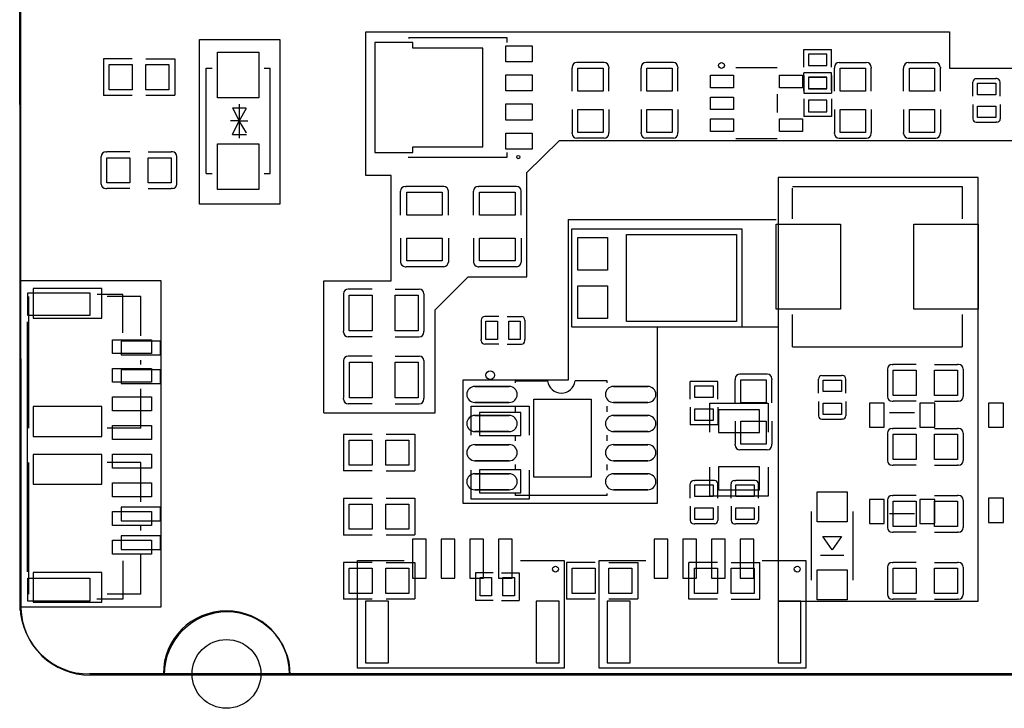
# Model space of a CAD drawing. Extents: x 601 to 4147, y 362 to 2450.
# Tile 1 of 4: x 601 to 2291, y 362 to 1545. Entities that reach past the tile are written whole.
import ezdxf

# ---------------------------------------------------------------- set-up
doc = ezdxf.new("R2010")
doc.units = 0
doc.header["$MEASUREMENT"] = 0
doc.layers.get('0').update_dxf_attribs({"color": 5, "linetype": 'CONTINUOUS'})
doc.layers.add('图层1', color=7, linetype='CONTINUOUS')

msp = doc.modelspace()

# ---------------------------------------------------------------- linework, layer by layer
at = {"color": 0}
for points in [[(601.5, 530.2), (601.5, 530.2), (600.5, 2268.3)], [(602.8, 528.3), (602.8, 528.3), (601.8, 2266.4)], [(4030.5, 421.2), (4030.5, 421.2), (720.5, 421.2)], [(4031.8, 419.3), (4031.8, 419.3), (721.8, 419.3)]]:
    msp.add_lwpolyline(points, dxfattribs=at)
for points in [[(1210.5, 1505.6), (1210.5, 1316.7), (1275.5, 1316.7), (1275.5, 1326.5), (1395.6, 1326.5), (1395.6, 1495.8), (1275.5, 1495.8), (1275.5, 1505.6)], [(940.1, 1410.5), (940.1, 1489.3), (1010.9, 1489.3), (1010.9, 1410.5)], [(1435.2, 1472.4), (1435.2, 1500), (1480.4, 1500), (1480.4, 1472.4)], [(1954.8, 1485.7), (1954.8, 1466), (1986.3, 1466), (1986.3, 1485.7)], [(754.3, 1467.8), (793.7, 1467.8), (793.7, 1424.5), (754.3, 1424.5)], [(817.3, 1467.8), (856.7, 1467.8), (856.7, 1424.5), (817.3, 1424.5)], [(1602.2, 1461.3), (1602.2, 1421.9), (1558.9, 1421.9), (1558.9, 1461.3)], [(1720.8, 1461.3), (1720.8, 1421.9), (1677.5, 1421.9), (1677.5, 1461.3)], [(2009.4, 1421.9), (2009.4, 1461.3), (2052.7, 1461.3), (2052.7, 1421.9)], [(2128.1, 1421.9), (2128.1, 1461.3), (2171.4, 1461.3), (2171.4, 1421.9)], [(1435.4, 1422.4), (1435.4, 1450), (1480.6, 1450), (1480.6, 1422.4)], [(1826.1, 1449.4), (1826.1, 1427.7), (1786.8, 1427.7), (1786.8, 1449.4)], [(1944.3, 1449.4), (1944.3, 1427.7), (1904.9, 1427.7), (1904.9, 1449.4)], [(1954.8, 1446.3), (1954.8, 1426.6), (1986.3, 1426.6), (1986.3, 1446.3)], [(1986.3, 1426), (1986.3, 1445.7), (1954.8, 1445.7), (1954.8, 1426)], [(2244.8, 1416), (2244.8, 1435.7), (2276.3, 1435.7), (2276.3, 1416)], [(1826.1, 1412), (1826.1, 1390.3), (1786.8, 1390.3), (1786.8, 1412)], [(1986.3, 1386.6), (1986.3, 1406.3), (1954.8, 1406.3), (1954.8, 1386.6)], [(1435.4, 1372.4), (1435.4, 1400), (1480.6, 1400), (1480.6, 1372.4)], [(1602.2, 1390.4), (1602.2, 1351), (1558.9, 1351), (1558.9, 1390.4)], [(1720.8, 1390.4), (1720.8, 1351), (1677.5, 1351), (1677.5, 1390.4)], [(2009.4, 1351), (2009.4, 1390.4), (2052.7, 1390.4), (2052.7, 1351)], [(2128.1, 1351), (2128.1, 1390.4), (2171.4, 1390.4), (2171.4, 1351)], [(2244.8, 1376.6), (2244.8, 1396.3), (2276.3, 1396.3), (2276.3, 1376.6)], [(1826.1, 1374.6), (1826.1, 1352.9), (1786.8, 1352.9), (1786.8, 1374.6)], [(1944.3, 1374.6), (1944.3, 1352.9), (1904.9, 1352.9), (1904.9, 1374.6)], [(1435.2, 1322.4), (1435.2, 1350), (1480.4, 1350), (1480.4, 1322.4)], [(940.1, 1253), (940.1, 1331.8), (1010.9, 1331.8), (1010.9, 1253)], [(789.8, 1264.5), (750.4, 1264.5), (750.4, 1307.8), (789.8, 1307.8)], [(860.6, 1264.5), (821.3, 1264.5), (821.3, 1307.8), (860.6, 1307.8)], [(1326, 1248.6), (1326, 1209.2), (1265, 1209.2), (1265, 1248.6)], [(1451, 1248.6), (1451, 1209.2), (1390, 1209.2), (1390, 1248.6)], [(1899.6, 1193.5), (2009.8, 1193.5), (2009.8, 1047.8), (1899.6, 1047.8)], [(2135.8, 1193.5), (2246, 1193.5), (2246, 1047.8), (2135.8, 1047.8)], [(1326, 1169.8), (1326, 1130.5), (1265, 1130.5), (1265, 1169.8)], [(1451, 1169.8), (1451, 1130.5), (1390, 1130.5), (1390, 1169.8)], [(1609.8, 1114.8), (1559, 1114.8), (1559, 1170.8), (1609.8, 1170.8)], [(1831.1, 1176), (1831.1, 1026.3), (1642.1, 1026.3), (1642.1, 1176)], [(741.6, 1031.9), (741.6, 1083.1), (623.5, 1083.1), (623.5, 1031.9)], [(1609.8, 1031.6), (1559, 1031.6), (1559, 1087.6), (1609.8, 1087.6)], [(720.7, 1075.9), (720.7, 1036.6), (614.4, 1036.6), (614.4, 1075.9)], [(1166.4, 1071.7), (1205.8, 1071.7), (1205.8, 1010.6), (1166.4, 1010.6)], [(1245.2, 1071.7), (1284.6, 1071.7), (1284.6, 1010.6), (1245.2, 1010.6)], [(1401, 1026.9), (1420.7, 1026.9), (1420.7, 995.4), (1401, 995.4)], [(1440.4, 1026.9), (1460, 1026.9), (1460, 995.4), (1440.4, 995.4)], [(827, 995.2), (827, 971.6), (760, 971.6), (760, 995.2)], [(775, 992.6), (775, 969), (842, 969), (842, 992.6)], [(1166.5, 956.7), (1205.8, 956.7), (1205.8, 895.6), (1166.5, 895.6)], [(1245.2, 956.7), (1284.6, 956.7), (1284.6, 895.6), (1245.2, 895.6)], [(827, 946), (827, 922.4), (760, 922.4), (760, 946)], [(775, 943.4), (775, 919.8), (842, 919.8), (842, 943.4)], [(2100.4, 942.8), (2139.8, 942.8), (2139.8, 899.5), (2100.4, 899.5)], [(2171.3, 942.8), (2210.6, 942.8), (2210.6, 899.5), (2171.3, 899.5)], [(1441, 914.9), (1441, 914.9), (1382, 914.9)], [(1679, 914.9), (1679, 914.9), (1620, 914.9)], [(1791.3, 915.7), (1791.3, 896), (1759.8, 896), (1759.8, 915.7)], [(1882.2, 926.3), (1882.2, 886.9), (1838.9, 886.9), (1838.9, 926.3)], [(1979.8, 906), (1979.8, 925.7), (2011.3, 925.7), (2011.3, 906)], [(827, 896.8), (827, 873.2), (760, 873.2), (760, 896.8)], [(741.6, 829.2), (741.6, 880.4), (623.5, 880.4), (623.5, 829.2)], [(1441, 887.4), (1441, 887.4), (1382, 887.4)], [(1483.3, 893.1), (1581.7, 893.1), (1581.7, 759.2), (1483.3, 759.2)], [(1679, 887.4), (1679, 887.4), (1620, 887.4)], [(1979.8, 866.6), (1979.8, 886.3), (2011.3, 886.3), (2011.3, 866.6)], [(2085, 844.8), (2085, 886.2), (2059.4, 886.2), (2059.4, 844.8)], [(2171.6, 844.8), (2171.6, 886.2), (2146, 886.2), (2146, 844.8)], [(2264, 844.8), (2289.6, 844.8), (2289.6, 886.1), (2264, 886.1)], [(1441, 864.9), (1441, 864.9), (1382, 864.9)], [(1390.1, 870), (1390.1, 830.7), (1461, 830.7), (1461, 870)], [(1679, 864.9), (1679, 864.9), (1620, 864.9)], [(1791.3, 876.3), (1791.3, 856.6), (1759.8, 856.6), (1759.8, 876.3)], [(1800.1, 875), (1800.1, 835.7), (1871, 835.7), (1871, 875)], [(827, 847.6), (827, 824), (760, 824), (760, 847.6)], [(1882.2, 855.4), (1882.2, 816), (1838.9, 816), (1838.9, 855.4)], [(1441, 837.4), (1441, 837.4), (1382, 837.4)], [(1679, 837.4), (1679, 837.4), (1620, 837.4)], [(2100.4, 832.8), (2139.8, 832.8), (2139.8, 789.5), (2100.4, 789.5)], [(2171.3, 832.8), (2210.6, 832.8), (2210.6, 789.5), (2171.3, 789.5)], [(1166.4, 822.8), (1205.8, 822.8), (1205.8, 779.5), (1166.4, 779.5)], [(1229.4, 822.8), (1268.8, 822.8), (1268.8, 779.5), (1229.4, 779.5)], [(1441, 814.9), (1441, 814.9), (1382, 814.9)], [(1679, 814.9), (1679, 814.9), (1620, 814.9)], [(741.6, 746.9), (741.6, 798.1), (623.5, 798.1), (623.5, 746.9)], [(827, 798.4), (827, 774.7), (760, 774.7), (760, 798.4)], [(1441, 787.4), (1441, 787.4), (1382, 787.4)], [(1679, 787.4), (1679, 787.4), (1620, 787.4)], [(1441, 764.9), (1441, 764.9), (1382, 764.9)], [(1390.1, 771.6), (1390.1, 732.3), (1461, 732.3), (1461, 771.6)], [(1679, 764.9), (1679, 764.9), (1620, 764.9)], [(1800.1, 776.6), (1800.1, 737.3), (1871, 737.3), (1871, 776.6)], [(827, 749.1), (827, 725.5), (760, 725.5), (760, 749.1)], [(1791.3, 745.7), (1791.3, 726), (1759.8, 726), (1759.8, 745.7)], [(1861.3, 745.7), (1861.3, 726), (1829.8, 726), (1829.8, 745.7)], [(1441, 737.4), (1441, 737.4), (1382, 737.4)], [(1679, 737.4), (1679, 737.4), (1620, 737.4)], [(1969.9, 682.5), (1969.9, 733.7), (2021.1, 733.7), (2021.1, 682.5)], [(1166.4, 712.8), (1205.8, 712.8), (1205.8, 669.5), (1166.4, 669.5)], [(1229.4, 712.8), (1268.8, 712.8), (1268.8, 669.5), (1229.4, 669.5)], [(2085, 679.5), (2085, 720.8), (2059.4, 720.8), (2059.4, 679.5)], [(2100.4, 717.8), (2139.8, 717.8), (2139.8, 674.5), (2100.4, 674.5)], [(2171.6, 679.5), (2171.6, 720.8), (2146, 720.8), (2146, 679.5)], [(2171.3, 717.8), (2210.6, 717.8), (2210.6, 674.5), (2171.3, 674.5)], [(2264, 681.4), (2289.6, 681.4), (2289.6, 722.8), (2264, 722.8)], [(827, 699.9), (827, 676.3), (760, 676.3), (760, 699.9)], [(775, 707.6), (775, 684), (842, 684), (842, 707.6)], [(1791.3, 706.3), (1791.3, 686.6), (1759.8, 686.6), (1759.8, 706.3)], [(1861.3, 706.3), (1861.3, 686.6), (1829.8, 686.6), (1829.8, 706.3)], [(827, 650.7), (827, 627.1), (760, 627.1), (760, 650.7)], [(775, 658.4), (775, 634.8), (842, 634.8), (842, 658.4)], [(1298.5, 652.6), (1274.9, 652.6), (1274.9, 585.7), (1298.5, 585.7)], [(1347.7, 652.6), (1324.1, 652.6), (1324.1, 585.7), (1347.7, 585.7)], [(1396.9, 652.6), (1373.3, 652.6), (1373.3, 585.7), (1396.9, 585.7)], [(1446.1, 652.6), (1422.5, 652.6), (1422.5, 585.7), (1446.1, 585.7)], [(1713.5, 652.6), (1689.9, 652.6), (1689.9, 585.7), (1713.5, 585.7)], [(1762.7, 652.6), (1739.1, 652.6), (1739.1, 585.7), (1762.7, 585.7)], [(1811.9, 652.6), (1788.3, 652.6), (1788.3, 585.7), (1811.9, 585.7)], [(1861.1, 652.6), (1837.5, 652.6), (1837.5, 585.7), (1861.1, 585.7)], [(741.6, 544.2), (741.6, 595.4), (623.5, 595.4), (623.5, 544.2)], [(1166.4, 602.8), (1205.8, 602.8), (1205.8, 559.5), (1166.4, 559.5)], [(1229.4, 602.8), (1268.8, 602.8), (1268.8, 559.5), (1229.4, 559.5)], [(1549.3, 602.8), (1588.7, 602.8), (1588.7, 559.5), (1549.3, 559.5)], [(1612.3, 602.8), (1651.7, 602.8), (1651.7, 559.5), (1612.3, 559.5)], [(1798.7, 559.5), (1759.3, 559.5), (1759.3, 602.8), (1798.7, 602.8)], [(1861.7, 559.5), (1822.3, 559.5), (1822.3, 602.8), (1861.7, 602.8)], [(1969.9, 548.6), (1969.9, 599.8), (2021.1, 599.8), (2021.1, 548.6)], [(2100.4, 602.8), (2139.8, 602.8), (2139.8, 559.5), (2100.4, 559.5)], [(2171.3, 602.8), (2210.6, 602.8), (2210.6, 559.5), (2171.3, 559.5)], [(720.7, 585.8), (720.7, 546.4), (614.4, 546.4), (614.4, 585.8)], [(1391, 586.9), (1410.7, 586.9), (1410.7, 555.4), (1391, 555.4)], [(1430.3, 586.9), (1450, 586.9), (1450, 555.4), (1430.3, 555.4)], [(1233.5, 546.3), (1194.2, 546.3), (1194.2, 440), (1233.5, 440)], [(1526.8, 546.3), (1487.5, 546.3), (1487.5, 440), (1526.8, 440)], [(1648.5, 546.3), (1609.2, 546.3), (1609.2, 440), (1648.5, 440)], [(1941.8, 546.3), (1902.5, 546.3), (1902.5, 440), (1941.8, 440)]]:
    msp.add_lwpolyline(points, close=True)
for points in [[(1437.5, 1505.7), (1437.5, 1513.6), (1268.2, 1513.6), (1269.6, 1513.5)], [(1946.9, 1493.6), (1946.9, 1493.6), (1994.1, 1493.6)], [(1946.9, 1463.2), (1946.9, 1463.2), (1946.9, 1493.6)], [(1994.1, 1463.2), (1994.1, 1463.2), (1994.1, 1493.6)], [(744.5, 1477.6), (744.5, 1477.6), (744.5, 1414.7)], [(793.7, 1477.6), (793.7, 1477.6), (744.5, 1477.6)], [(817.3, 1477.8), (817.3, 1477.8), (866.6, 1477.8)], [(866.6, 1477.8), (866.6, 1477.8), (866.6, 1414.9)], [(1604.1, 1471.1), (1604.1, 1471.1), (1556.9, 1471.1)], [(1722.8, 1471.1), (1722.8, 1471.1), (1675.6, 1471.1)], [(2007.4, 1471.1), (2007.4, 1471.1), (2054.6, 1471.1)], [(2126.1, 1471.1), (2126.1, 1471.1), (2173.3, 1471.1)], [(920.4, 1280.6), (920.4, 1280.6), (920.4, 1461.7)], [(920.4, 1461.7), (920.4, 1461.7), (931, 1461.7)], [(1020, 1461.7), (1020, 1461.7), (1030.6, 1461.7)], [(1030.6, 1280.6), (1030.6, 1280.6), (1030.6, 1461.7)], [(1549, 1463.2), (1549, 1463.2), (1549, 1461.3)], [(1549, 1421.9), (1549, 1421.9), (1549, 1461.3)], [(1612, 1463.2), (1612, 1463.2), (1612, 1461.3)], [(1612, 1421.9), (1612, 1421.9), (1612, 1461.3)], [(1667.7, 1463.2), (1667.7, 1463.2), (1667.7, 1461.3)], [(1667.7, 1421.9), (1667.7, 1421.9), (1667.7, 1461.3)], [(1730.7, 1463.2), (1730.7, 1463.2), (1730.7, 1461.3)], [(1730.7, 1421.9), (1730.7, 1421.9), (1730.7, 1461.3)], [(1900.9, 1462.2), (1900.9, 1462.2), (1830.1, 1462.2)], [(1999.5, 1463.2), (1999.5, 1463.2), (1999.5, 1461.3)], [(1999.5, 1421.9), (1999.5, 1421.9), (1999.5, 1461.3)], [(2062.5, 1463.2), (2062.5, 1463.2), (2062.5, 1461.3)], [(2062.5, 1421.9), (2062.5, 1421.9), (2062.5, 1461.3)], [(2118.2, 1463.2), (2118.2, 1463.2), (2118.2, 1461.3)], [(2118.2, 1421.9), (2118.2, 1421.9), (2118.2, 1461.3)], [(2181.2, 1463.2), (2181.2, 1463.2), (2181.2, 1461.3)], [(2181.2, 1421.9), (2181.2, 1421.9), (2181.2, 1461.3)], [(1994.1, 1453.5), (1994.1, 1453.5), (1946.9, 1453.5)], [(1946.9, 1423.2), (1946.9, 1423.2), (1946.9, 1453.5)], [(1946.9, 1449.1), (1946.9, 1449.1), (1946.9, 1418.8)], [(1994.1, 1423.2), (1994.1, 1423.2), (1994.1, 1453.5)], [(1994.1, 1449.1), (1994.1, 1449.1), (1994.1, 1418.8)], [(2236.9, 1413.2), (2236.9, 1413.2), (2236.9, 1437.6)], [(2242.8, 1443.6), (2242.8, 1443.6), (2244.8, 1443.6)], [(2244.8, 1443.6), (2244.8, 1443.6), (2276.3, 1443.6)], [(2278.2, 1443.6), (2278.2, 1443.6), (2276.3, 1443.6)], [(2284.1, 1413.2), (2284.1, 1413.2), (2284.1, 1437.6)], [(793.7, 1414.7), (793.7, 1414.7), (744.5, 1414.7)], [(817.3, 1414.9), (817.3, 1414.9), (866.6, 1414.9)], [(1900.9, 1416.9), (1900.9, 1416.9), (1900.9, 1385.4)], [(1946.9, 1418.8), (1946.9, 1418.8), (1994.1, 1418.8)], [(1946.9, 1409.1), (1946.9, 1409.1), (1946.9, 1378.7)], [(1994.1, 1409.1), (1994.1, 1409.1), (1994.1, 1378.7)], [(965.7, 1393.6), (965.7, 1393.6), (977.4, 1371.1)], [(965.7, 1393.6), (965.7, 1393.6), (989.3, 1393.6)], [(989.3, 1392.4), (989.3, 1392.4), (977.4, 1371.1)], [(977.9, 1341.2), (977.9, 1341.2), (977.9, 1399.9)], [(1549, 1390.4), (1549, 1390.4), (1549, 1351)], [(1612, 1390.4), (1612, 1390.4), (1612, 1351)], [(1667.7, 1390.4), (1667.7, 1390.4), (1667.7, 1351)], [(1730.7, 1390.4), (1730.7, 1390.4), (1730.7, 1351)], [(1999.5, 1390.4), (1999.5, 1390.4), (1999.5, 1351)], [(2062.5, 1390.4), (2062.5, 1390.4), (2062.5, 1351)], [(2118.2, 1390.4), (2118.2, 1390.4), (2118.2, 1351)], [(2181.2, 1390.4), (2181.2, 1390.4), (2181.2, 1351)], [(2236.9, 1399.1), (2236.9, 1399.1), (2236.9, 1374.7)], [(2284.1, 1399.1), (2284.1, 1399.1), (2284.1, 1374.7)], [(977.4, 1371.1), (977.4, 1371.1), (962.4, 1371.1)], [(966.1, 1347.9), (966.1, 1347.9), (977.4, 1371.1)], [(977.4, 1371.1), (977.4, 1371.1), (992.4, 1371.1)], [(989.7, 1350.3), (989.7, 1350.3), (977.4, 1371.1)], [(1994.1, 1378.7), (1994.1, 1378.7), (1946.9, 1378.7)], [(2242.8, 1368.7), (2242.8, 1368.7), (2244.8, 1368.7)], [(2244.8, 1368.7), (2244.8, 1368.7), (2276.3, 1368.7)], [(2278.2, 1368.7), (2278.2, 1368.7), (2276.3, 1368.7)], [(966.1, 1347.9), (966.1, 1347.9), (989.7, 1347.9)], [(1549, 1349.1), (1549, 1349.1), (1549, 1351)], [(1604.1, 1341.2), (1604.1, 1341.2), (1556.9, 1341.2)], [(1612, 1349.1), (1612, 1349.1), (1612, 1351)], [(1667.7, 1349.1), (1667.7, 1349.1), (1667.7, 1351)], [(1722.8, 1341.2), (1722.8, 1341.2), (1675.6, 1341.2)], [(1730.7, 1349.1), (1730.7, 1349.1), (1730.7, 1351)], [(1900.9, 1340.1), (1900.9, 1340.1), (1830.1, 1340.1)], [(1999.5, 1349.1), (1999.5, 1349.1), (1999.5, 1351)], [(2007.4, 1341.2), (2007.4, 1341.2), (2054.6, 1341.2)], [(2062.5, 1349.1), (2062.5, 1349.1), (2062.5, 1351)], [(2118.2, 1349.1), (2118.2, 1349.1), (2118.2, 1351)], [(2126.1, 1341.2), (2126.1, 1341.2), (2173.3, 1341.2)], [(2181.2, 1349.1), (2181.2, 1349.1), (2181.2, 1351)], [(740.5, 1262.5), (740.5, 1262.5), (740.5, 1309.8)], [(748.4, 1317.6), (748.4, 1317.6), (750.4, 1317.6)], [(789.8, 1317.6), (789.8, 1317.6), (750.4, 1317.6)], [(821.3, 1317.6), (821.3, 1317.6), (860.6, 1317.6)], [(862.6, 1317.6), (862.6, 1317.6), (860.6, 1317.6)], [(870.5, 1262.5), (870.5, 1262.5), (870.5, 1309.8)], [(1267.6, 1308.8), (1268.2, 1308.8), (1437.5, 1308.8), (1437.5, 1316.7)], [(920.4, 1280.6), (920.4, 1280.6), (931, 1280.6)], [(1020, 1280.6), (1020, 1280.6), (1030.6, 1280.6)], [(748.4, 1254.7), (748.4, 1254.7), (750.4, 1254.7)], [(789.8, 1254.7), (789.8, 1254.7), (750.4, 1254.7)], [(821.3, 1254.7), (821.3, 1254.7), (860.6, 1254.7)], [(862.6, 1254.7), (862.6, 1254.7), (860.6, 1254.7)], [(1262.4, 1258.4), (1262.4, 1258.4), (1264, 1258.4)], [(1327, 1258.4), (1327, 1258.4), (1264, 1258.4)], [(1327.8, 1258.4), (1327.8, 1258.4), (1327, 1258.4)], [(1328.6, 1258.4), (1328.6, 1258.4), (1327, 1258.4)], [(1387.4, 1258.4), (1387.4, 1258.4), (1389, 1258.4)], [(1452, 1258.4), (1452, 1258.4), (1389, 1258.4)], [(1452.8, 1258.4), (1452.8, 1258.4), (1452, 1258.4)], [(1453.6, 1258.4), (1453.6, 1258.4), (1452, 1258.4)], [(1927.1, 1258.4), (1927.1, 1258.4), (2218.5, 1258.4)], [(1927.1, 1202.6), (1927.1, 1202.6), (1927.1, 1255.6)], [(2218.5, 1258.4), (2218.5, 1258.4), (2218.5, 1202.6)], [(1254.6, 1209.2), (1254.6, 1209.2), (1254.6, 1250.5)], [(1336.5, 1209.2), (1336.5, 1209.2), (1336.5, 1250.5)], [(1379.6, 1209.2), (1379.6, 1209.2), (1379.6, 1250.5)], [(1461.5, 1209.2), (1461.5, 1209.2), (1461.5, 1250.5)], [(1548.6, 1016.5), (1548.6, 1016.5), (1548.6, 1185.8)], [(1548.6, 1185.8), (1548.6, 1185.8), (1840.6, 1185.8)], [(1840.9, 1016.5), (1840.9, 1016.5), (1840.9, 1185.8)], [(1254.6, 1169.8), (1254.6, 1169.8), (1254.6, 1128.5)], [(1336.5, 1169.8), (1336.5, 1169.8), (1336.5, 1128.5)], [(1379.6, 1169.8), (1379.6, 1169.8), (1379.6, 1128.5)], [(1461.5, 1169.8), (1461.5, 1169.8), (1461.5, 1128.5)], [(1262.4, 1120.6), (1262.4, 1120.6), (1264, 1120.6)], [(1327, 1120.6), (1327, 1120.6), (1264, 1120.6)], [(1328.6, 1120.6), (1328.6, 1120.6), (1327, 1120.6)], [(1387.4, 1120.6), (1387.4, 1120.6), (1389, 1120.6)], [(1452, 1120.6), (1452, 1120.6), (1389, 1120.6)], [(1453.6, 1120.6), (1453.6, 1120.6), (1452, 1120.6)], [(1205.8, 1082.1), (1205.8, 1082.1), (1164.5, 1082.1)], [(1245.2, 1082.1), (1245.2, 1082.1), (1286.5, 1082.1)], [(615.6, 1069.3), (615.6, 1069.3), (615.6, 843)], [(777.7, 1073), (777.7, 1073), (733.7, 1073)], [(808.5, 1069.3), (808.5, 1069.3), (750.7, 1069.3)], [(777.7, 1006.8), (777.7, 1071.2), (777.7, 1072.9)], [(808.5, 1001.7), (808.5, 1001.7), (808.5, 1069.3)], [(1156.6, 1074.2), (1156.6, 1074.2), (1156.6, 1072.6)], [(1156.6, 1073.4), (1156.6, 1073.4), (1156.6, 1072.6)], [(1156.6, 1072.6), (1156.6, 1072.6), (1156.6, 1009.7)], [(1294.4, 1074.2), (1294.4, 1074.2), (1294.4, 1072.6)], [(1294.4, 1072.6), (1294.4, 1072.6), (1294.4, 1009.7)], [(1423.4, 1034.8), (1423.4, 1034.8), (1399, 1034.8)], [(1437.6, 1034.8), (1437.6, 1034.8), (1462, 1034.8)], [(1927.1, 982.8), (1927.1, 982.8), (1927.1, 1038.7)], [(2218.5, 1038.7), (2218.5, 1038.7), (2218.5, 982.8)], [(613.6, 1025.7), (613.6, 1025.7), (613.6, 596.6)], [(1393.1, 1028.9), (1393.1, 1028.9), (1393.1, 1026.9)], [(1393.1, 1026.9), (1393.1, 1026.9), (1393.1, 995.4)], [(1467.9, 1028.9), (1467.9, 1028.9), (1467.9, 1026.9)], [(1467.9, 1026.9), (1467.9, 1026.9), (1467.9, 995.4)], [(1840.9, 1016.5), (1840.9, 1016.5), (1548.9, 1016.5)], [(1156.6, 1008.1), (1156.6, 1008.1), (1156.6, 1009.7)], [(1205.8, 1000.2), (1205.8, 1000.2), (1164.5, 1000.2)], [(1245.2, 1000.2), (1245.2, 1000.2), (1286.5, 1000.2)], [(1294.4, 1008.1), (1294.4, 1008.1), (1294.4, 1009.7)], [(1393.1, 993.4), (1393.1, 993.4), (1393.1, 995.4)], [(1423.4, 987.5), (1423.4, 987.5), (1399, 987.5)], [(1437.6, 987.5), (1437.6, 987.5), (1462, 987.5)], [(1467.9, 993.4), (1467.9, 993.4), (1467.9, 995.4)], [(1927.1, 982.8), (1927.1, 982.8), (2218.5, 982.8)], [(1205.8, 967.1), (1205.8, 967.1), (1164.5, 967.1)], [(1245.2, 967.1), (1245.2, 967.1), (1286.5, 967.1)], [(808.5, 952.5), (808.5, 952.5), (808.5, 959.9)], [(1156.6, 959.2), (1156.6, 959.2), (1156.6, 957.6)], [(1156.6, 958.4), (1156.6, 958.4), (1156.6, 957.6)], [(1156.6, 957.6), (1156.6, 957.6), (1156.6, 894.7)], [(1294.4, 959.2), (1294.4, 959.2), (1294.4, 957.6)], [(1294.4, 957.6), (1294.4, 957.6), (1294.4, 894.7)], [(2098.4, 952.6), (2098.4, 952.6), (2100.4, 952.6)], [(2139.8, 952.6), (2139.8, 952.6), (2100.4, 952.6)], [(2171.3, 952.6), (2171.3, 952.6), (2210.6, 952.6)], [(2212.6, 952.6), (2212.6, 952.6), (2210.6, 952.6)], [(1884.1, 936.1), (1884.1, 936.1), (1836.9, 936.1)], [(1977.8, 933.6), (1977.8, 933.6), (1979.8, 933.6)], [(1979.8, 933.6), (1979.8, 933.6), (2011.3, 933.6)], [(2013.2, 933.6), (2013.2, 933.6), (2011.3, 933.6)], [(2090.5, 944.8), (2090.5, 944.8), (2090.5, 897.5)], [(2220.5, 944.8), (2220.5, 944.8), (2220.5, 897.5)], [(1451.8, 921.3), (1451.8, 921.3), (1451.8, 924.6)], [(1451.8, 924.6), (1451.8, 924.6), (1506.9, 924.6)], [(1609.2, 924.6), (1609.2, 924.6), (1554.1, 924.6)], [(1609.2, 921.3), (1609.2, 921.3), (1609.2, 924.6)], [(1799.1, 923.6), (1799.1, 923.6), (1751.9, 923.6)], [(1751.9, 893.2), (1751.9, 893.2), (1751.9, 923.6)], [(1799.1, 893.2), (1799.1, 893.2), (1799.1, 923.6)], [(1829, 928.2), (1829, 928.2), (1829, 926.3)], [(1829, 886.9), (1829, 886.9), (1829, 926.3)], [(1892, 928.2), (1892, 928.2), (1892, 926.3)], [(1892, 886.9), (1892, 886.9), (1892, 926.3)], [(1971.9, 903.2), (1971.9, 903.2), (1971.9, 927.6)], [(2019.1, 903.2), (2019.1, 903.2), (2019.1, 927.6)], [(808.5, 843), (808.5, 843), (808.5, 910.7)], [(1156.6, 893.1), (1156.6, 893.1), (1156.6, 894.7)], [(1205.8, 885.2), (1205.8, 885.2), (1164.5, 885.2)], [(1245.2, 885.2), (1245.2, 885.2), (1286.5, 885.2)], [(1294.4, 893.1), (1294.4, 893.1), (1294.4, 894.7)], [(1375.5, 831.2), (1375.5, 881.2), (1475.5, 881.2), (1475.5, 831.2)], [(1451.8, 871.3), (1451.8, 871.3), (1451.8, 881)], [(1609.2, 871.3), (1609.2, 871.3), (1609.2, 881)], [(1785.5, 836.2), (1785.5, 886.2), (1885.5, 886.2), (1885.5, 836.2)], [(1971.9, 889.1), (1971.9, 889.1), (1971.9, 864.7)], [(2019.1, 889.1), (2019.1, 889.1), (2019.1, 864.7)], [(2098.4, 889.7), (2098.4, 889.7), (2100.4, 889.7)], [(2139.8, 889.7), (2139.8, 889.7), (2100.4, 889.7)], [(2171.3, 889.7), (2171.3, 889.7), (2210.6, 889.7)], [(2212.6, 889.7), (2212.6, 889.7), (2210.6, 889.7)], [(1751.9, 879.1), (1751.9, 879.1), (1751.9, 848.8)], [(1799.1, 879.1), (1799.1, 879.1), (1799.1, 848.8)], [(2136.9, 869.4), (2136.9, 869.4), (2094.1, 869.4)], [(1799.1, 848.8), (1799.1, 848.8), (1751.9, 848.8)], [(1829, 855.4), (1829, 855.4), (1829, 816)], [(1892, 855.4), (1892, 855.4), (1892, 816)], [(1977.8, 858.7), (1977.8, 858.7), (1979.8, 858.7)], [(1979.8, 858.7), (1979.8, 858.7), (2011.3, 858.7)], [(2013.2, 858.7), (2013.2, 858.7), (2011.3, 858.7)], [(808.5, 843), (808.5, 843), (750.7, 843)], [(1156.6, 832.6), (1156.6, 832.6), (1156.6, 769.7)], [(1205.8, 832.6), (1205.8, 832.6), (1156.6, 832.6)], [(1229.5, 832.8), (1229.5, 832.8), (1278.7, 832.8)], [(1278.7, 832.8), (1278.7, 832.8), (1278.7, 769.9)], [(1451.8, 821.3), (1451.8, 821.3), (1451.8, 831)], [(1609.2, 821.3), (1609.2, 821.3), (1609.2, 831)], [(2090.5, 834.8), (2090.5, 834.8), (2090.5, 787.5)], [(2098.4, 842.6), (2098.4, 842.6), (2100.4, 842.6)], [(2139.8, 842.6), (2139.8, 842.6), (2100.4, 842.6)], [(2171.3, 842.6), (2171.3, 842.6), (2210.6, 842.6)], [(2212.6, 842.6), (2212.6, 842.6), (2210.6, 842.6)], [(2220.5, 834.8), (2220.5, 834.8), (2220.5, 787.5)], [(1829, 814.1), (1829, 814.1), (1829, 816)], [(1892, 814.1), (1892, 814.1), (1892, 816)], [(1884.1, 806.2), (1884.1, 806.2), (1836.9, 806.2)], [(615.6, 784.3), (615.6, 784.3), (615.6, 558)], [(808.5, 784.3), (808.5, 784.3), (750.7, 784.3)], [(808.5, 716.7), (808.5, 716.7), (808.5, 784.3)], [(1451.8, 771.3), (1451.8, 771.3), (1451.8, 781)], [(1609.2, 771.3), (1609.2, 771.3), (1609.2, 781)], [(2098.4, 779.7), (2098.4, 779.7), (2100.4, 779.7)], [(2139.8, 779.7), (2139.8, 779.7), (2100.4, 779.7)], [(2171.3, 779.7), (2171.3, 779.7), (2210.6, 779.7)], [(2212.6, 779.7), (2212.6, 779.7), (2210.6, 779.7)], [(1205.8, 769.7), (1205.8, 769.7), (1156.6, 769.7)], [(1229.5, 769.9), (1229.5, 769.9), (1278.7, 769.9)], [(1475.5, 771.2), (1475.5, 721.2), (1375.5, 721.2), (1375.5, 771.2)], [(1885.5, 776.2), (1885.5, 726.2), (1785.5, 726.2), (1785.5, 776.2)], [(1751.9, 723.2), (1751.9, 723.2), (1751.9, 747.6)], [(1757.8, 753.6), (1757.8, 753.6), (1759.8, 753.6)], [(1791.3, 753.6), (1791.3, 753.6), (1759.8, 753.6)], [(1793.2, 753.6), (1793.2, 753.6), (1791.3, 753.6)], [(1799.1, 723.2), (1799.1, 723.2), (1799.1, 747.6)], [(1821.9, 723.2), (1821.9, 723.2), (1821.9, 747.6)], [(1827.8, 753.6), (1827.8, 753.6), (1829.8, 753.6)], [(1861.3, 753.6), (1861.3, 753.6), (1829.8, 753.6)], [(1863.2, 753.6), (1863.2, 753.6), (1861.3, 753.6)], [(1869.1, 723.2), (1869.1, 723.2), (1869.1, 747.6)], [(1451.8, 727.7), (1451.8, 727.7), (1451.8, 731)], [(1609.2, 727.7), (1609.2, 727.7), (1451.8, 727.7)], [(1609.2, 727.7), (1609.2, 727.7), (1609.2, 731)], [(2098.4, 727.6), (2098.4, 727.6), (2100.4, 727.6)], [(2139.8, 727.6), (2139.8, 727.6), (2100.4, 727.6)], [(2171.3, 727.6), (2171.3, 727.6), (2210.6, 727.6)], [(2212.6, 727.6), (2212.6, 727.6), (2210.6, 727.6)], [(1156.6, 722.6), (1156.6, 722.6), (1156.6, 659.7)], [(1205.8, 722.6), (1205.8, 722.6), (1156.6, 722.6)], [(1229.5, 722.8), (1229.5, 722.8), (1278.7, 722.8)], [(1278.7, 722.8), (1278.7, 722.8), (1278.7, 659.9)], [(2090.5, 719.8), (2090.5, 719.8), (2090.5, 672.5)], [(2220.5, 719.8), (2220.5, 719.8), (2220.5, 672.5)], [(1751.9, 709.1), (1751.9, 709.1), (1751.9, 684.7)], [(1799.1, 709.1), (1799.1, 709.1), (1799.1, 684.7)], [(1821.9, 709.1), (1821.9, 709.1), (1821.9, 684.7)], [(1869.1, 709.1), (1869.1, 709.1), (1869.1, 684.7)], [(1960.1, 582.1), (1960.1, 582.1), (1960.1, 700.2)], [(2030.9, 700.2), (2030.9, 700.2), (2030.9, 582.1)], [(2136.9, 696.2), (2136.9, 696.2), (2094.1, 696.2)], [(1757.8, 678.8), (1757.8, 678.8), (1759.8, 678.8)], [(1791.3, 678.8), (1791.3, 678.8), (1759.8, 678.8)], [(1793.2, 678.8), (1793.2, 678.8), (1791.3, 678.8)], [(1827.8, 678.8), (1827.8, 678.8), (1829.8, 678.8)], [(1861.3, 678.8), (1861.3, 678.8), (1829.8, 678.8)], [(1863.2, 678.8), (1863.2, 678.8), (1861.3, 678.8)], [(808.5, 667.5), (808.5, 667.5), (808.5, 674.9)], [(1205.8, 659.7), (1205.8, 659.7), (1156.6, 659.7)], [(1229.5, 659.9), (1229.5, 659.9), (1278.7, 659.9)], [(2098.4, 664.7), (2098.4, 664.7), (2100.4, 664.7)], [(2139.8, 664.7), (2139.8, 664.7), (2100.4, 664.7)], [(2171.3, 664.7), (2171.3, 664.7), (2210.6, 664.7)], [(2212.6, 664.7), (2212.6, 664.7), (2210.6, 664.7)], [(1995.5, 634.2), (1995.5, 634.2), (1979.5, 657.2)], [(1979.5, 657.2), (1979.5, 657.2), (2011.5, 657.2)], [(2011.5, 657.2), (2011.5, 657.2), (1995.5, 634.2)], [(808.5, 558), (808.5, 558), (808.5, 625.7)], [(777.7, 615.5), (777.7, 615.5), (777.7, 549.4)], [(1156.6, 612.6), (1156.6, 612.6), (1156.6, 549.7)], [(1205.8, 612.6), (1205.8, 612.6), (1156.6, 612.6)], [(1460.5, 616.2), (1535.5, 616.2), (1535.5, 431.2), (1180.5, 431.2), (1180.5, 616.2), (1260.5, 616.2)], [(1229.5, 612.8), (1229.5, 612.8), (1278.7, 612.8)], [(1278.7, 612.8), (1278.7, 612.8), (1278.7, 549.9)], [(1539.5, 612.6), (1539.5, 612.6), (1539.5, 549.7)], [(1588.7, 612.6), (1588.7, 612.6), (1539.5, 612.6)], [(1875.5, 616.2), (1950.5, 616.2), (1950.5, 431.2), (1595.5, 431.2), (1595.5, 616.2), (1675.5, 616.2)], [(1612.3, 612.8), (1612.3, 612.8), (1661.6, 612.8)], [(1661.6, 612.8), (1661.6, 612.8), (1661.6, 549.9)], [(1798.7, 612.4), (1798.7, 612.4), (1749.5, 612.4)], [(1749.5, 549.5), (1749.5, 549.5), (1749.5, 612.4)], [(1822.3, 612.6), (1822.3, 612.6), (1871.5, 612.6)], [(1871.5, 549.7), (1871.5, 549.7), (1871.5, 612.6)], [(1975.5, 625.2), (1975.5, 625.2), (2015.5, 625.2)], [(2098.4, 612.6), (2098.4, 612.6), (2100.4, 612.6)], [(2139.8, 612.6), (2139.8, 612.6), (2100.4, 612.6)], [(2171.3, 612.6), (2171.3, 612.6), (2210.6, 612.6)], [(2212.6, 612.6), (2212.6, 612.6), (2210.6, 612.6)], [(1383.1, 594.8), (1383.1, 594.8), (1383.1, 547.5)], [(1413.4, 594.8), (1413.4, 594.8), (1383.1, 594.8)], [(1427.6, 594.8), (1427.6, 594.8), (1457.9, 594.8)], [(1457.9, 594.8), (1457.9, 594.8), (1457.9, 547.5)], [(2090.5, 604.8), (2090.5, 604.8), (2090.5, 557.5)], [(2220.5, 604.8), (2220.5, 604.8), (2220.5, 557.5)], [(808.5, 558), (808.5, 558), (750.7, 558)], [(777.7, 549.4), (777.7, 549.4), (732.9, 549.4)], [(1205.8, 549.7), (1205.8, 549.7), (1156.6, 549.7)], [(1229.5, 549.9), (1229.5, 549.9), (1278.7, 549.9)], [(1413.4, 547.5), (1413.4, 547.5), (1383.1, 547.5)], [(1427.6, 547.5), (1427.6, 547.5), (1457.9, 547.5)], [(1588.7, 549.7), (1588.7, 549.7), (1539.5, 549.7)], [(1612.3, 549.9), (1612.3, 549.9), (1661.6, 549.9)], [(1798.7, 549.5), (1798.7, 549.5), (1749.5, 549.5)], [(1822.3, 549.7), (1822.3, 549.7), (1871.5, 549.7)], [(2098.4, 549.7), (2098.4, 549.7), (2100.4, 549.7)], [(2139.8, 549.7), (2139.8, 549.7), (2100.4, 549.7)], [(2171.3, 549.7), (2171.3, 549.7), (2210.6, 549.7)], [(2212.6, 549.7), (2212.6, 549.7), (2210.6, 549.7)]]:
    msp.add_lwpolyline(points)
for centre, radius in [((1805.5, 1466.2), 5), ((1456.6, 1308.8), 2.79), ((1408.5, 934.2), 7.5), ((1520.5, 601.2), 5), ((1935.5, 601.2), 5), ((955.5, 421.2), 59.1)]:
    msp.add_circle(centre, radius)
for centre, radius, start, end in [((1556.9, 1463.2), 7.88, 90, 180), ((1604.1, 1463.2), 7.87, 360, 90), ((1675.6, 1463.2), 7.88, 90, 180), ((1722.8, 1463.2), 7.87, 360, 90), ((2007.4, 1463.2), 7.87, 90, 180), ((2054.6, 1463.2), 7.88, 0, 90), ((2126.1, 1463.2), 7.87, 90, 180), ((2173.3, 1463.2), 7.88, 0, 90), ((2242.8, 1437.6), 5.9, 90, 180), ((2278.2, 1437.6), 5.9, 0, 90), ((2242.8, 1374.7), 5.91, 180, 270), ((2278.2, 1374.7), 5.91, 270, 0), ((1556.9, 1349.1), 7.88, 180, 270), ((1604.1, 1349.1), 7.87, 270, 0), ((1675.6, 1349.1), 7.88, 180, 270), ((1722.8, 1349.1), 7.87, 270, 0), ((2007.4, 1349.1), 7.87, 180, 270), ((2054.6, 1349.1), 7.88, 270, 360), ((2126.1, 1349.1), 7.87, 180, 270), ((2173.3, 1349.1), 7.88, 270, 0), ((748.4, 1309.8), 7.88, 90, 180), ((862.6, 1309.8), 7.88, 0, 90), ((748.4, 1262.5), 7.87, 180, 270), ((862.6, 1262.5), 7.87, 270, 0), ((1262.4, 1250.5), 7.88, 90, 180), ((1328.6, 1250.5), 7.88, 0, 90), ((1387.4, 1250.5), 7.88, 90, 180), ((1453.6, 1250.5), 7.88, 0, 90), ((1262.4, 1128.5), 7.88, 180, 270), ((1328.6, 1128.5), 7.88, 270, 0), ((1387.4, 1128.5), 7.88, 180, 270), ((1453.6, 1128.5), 7.88, 270, 0), ((1164.5, 1074.2), 7.88, 90, 180), ((1286.5, 1074.2), 7.88, 360, 90), ((1399, 1028.9), 5.91, 90, 180), ((1462, 1028.9), 5.9, 360, 90), ((1164.5, 1008.1), 7.88, 180, 270), ((1286.5, 1008.1), 7.88, 270, 0), ((1399, 993.4), 5.91, 180, 270), ((1462, 993.4), 5.9, 270, 0), ((1164.5, 959.2), 7.88, 90, 180), ((1286.5, 959.2), 7.88, 360, 90), ((2098.4, 944.8), 7.87, 90, 180), ((2212.6, 944.8), 7.87, 0, 90), ((1836.9, 928.2), 7.88, 90, 180), ((1884.1, 928.2), 7.87, 0, 90), ((1977.8, 927.6), 5.9, 90, 180), ((2013.2, 927.6), 5.9, 0, 90), ((1382, 901.2), 13.8, 90, 270), ((1441, 901.2), 13.8, 270, 90), ((1530.5, 927.4), 23.8, 186.9363, 353.0637), ((1620, 901.2), 13.8, 90, 270), ((1679, 901.2), 13.8, 270, 90), ((2098.4, 897.5), 7.88, 180, 270), ((2212.6, 897.5), 7.88, 270, 0), ((1164.5, 893.1), 7.88, 180, 270), ((1286.5, 893.1), 7.88, 270, 0), ((1382, 851.2), 13.8, 90, 270), ((1441, 851.2), 13.8, 270, 90), ((1620, 851.2), 13.8, 90, 270), ((1679, 851.2), 13.8, 270, 90), ((1977.8, 864.7), 5.91, 180, 270), ((2013.2, 864.7), 5.91, 270, 0), ((2098.4, 834.8), 7.87, 90, 180), ((2212.6, 834.8), 7.87, 0, 90), ((1382, 801.2), 13.8, 90, 270), ((1441, 801.2), 13.8, 270, 90), ((1620, 801.2), 13.8, 90, 270), ((1679, 801.2), 13.8, 270, 90), ((1836.9, 814.1), 7.88, 180, 270), ((1884.1, 814.1), 7.87, 270, 360), ((2098.4, 787.5), 7.88, 180, 270), ((2212.6, 787.5), 7.88, 270, 0), ((1382, 751.2), 13.8, 90, 270), ((1441, 751.2), 13.8, 270, 90), ((1620, 751.2), 13.8, 90, 270), ((1679, 751.2), 13.8, 270, 90), ((1757.8, 747.6), 5.91, 90, 180), ((1793.2, 747.6), 5.91, 0, 90), ((1827.8, 747.6), 5.91, 90, 180), ((1863.2, 747.6), 5.91, 0, 90), ((2098.4, 719.8), 7.87, 90, 180), ((2212.6, 719.8), 7.87, 0, 90), ((1757.8, 684.7), 5.9, 180, 270), ((1793.2, 684.7), 5.9, 270, 0), ((1827.8, 684.7), 5.9, 180, 270), ((1863.2, 684.7), 5.9, 270, 0), ((2098.4, 672.5), 7.88, 180, 270), ((2212.6, 672.5), 7.88, 270, 0), ((2098.4, 604.8), 7.87, 90, 180), ((2212.6, 604.8), 7.87, 0, 90), ((2098.4, 557.5), 7.88, 180, 270), ((2212.6, 557.5), 7.88, 270, 0)]:
    msp.add_arc(centre, radius, start, end)
for centre, radius, start, end in [((719.3, 539.3), 118.1, 181.4845, 270.5844), ((720.6, 537.4), 118.1, 181.4845, 270.5844), ((955.5, 421.2), 108.3, 0, 180), ((956.8, 419.3), 108.3, 0, 180)]:
    msp.add_arc(centre, radius, start, end, dxfattribs=at)
at = {"layer": '图层1', "color": 7}
for p, q in [((1194.7, 1277.1), (1194.7, 1524.2)), ((1194.7, 1524.2), (2196.8, 1524.2)), ((2196.8, 1524.2), (2196.8, 1461.7)), ((2196.8, 1461.7), (2519.7, 1461.7)), ((1471.5, 1282.1), (1526.9, 1336.9)), ((2519.7, 1336.9), (1526.9, 1336.9)), ((1238.5, 1277.1), (1194.7, 1277.1)), ((1238.5, 1096.5), (1238.5, 1277.1)), ((1471.5, 1103.1), (1471.5, 1282.1)), ((1542.7, 926), (1542.7, 1201.4)), ((1542.7, 1201.4), (1899.6, 1201.4)), ((1313.7, 1046.2), (1370.6, 1103.1)), ((1370.6, 1103.1), (1471.5, 1103.1)), ((1122.9, 869.3), (1122.9, 1096.5)), ((1122.9, 1096.5), (1238.5, 1096.5)), ((1313.7, 869.3), (1313.7, 1046.2)), ((1902.5, 1016.5), (1694.9, 1016.5)), ((1694.9, 1016.5), (1694.9, 713.9)), ((1362.1, 713.9), (1362.1, 926)), ((1362.1, 926), (1542.7, 926)), ((1122.9, 869.3), (1313.7, 869.3)), ((1694.9, 713.9), (1362.1, 713.9))]:
    msp.add_line(p, q, dxfattribs=at)
for points in [[(1047.2, 1228), (909.2, 1228), (909.2, 1510.5), (1047.2, 1510.5)], [(2246, 1273.8), (1902.5, 1273.8), (1902.5, 546.3), (2246, 546.3)], [(601.2, 536.2), (843.5, 536.2), (843.5, 1096.3), (601.2, 1096.3)]]:
    msp.add_lwpolyline(points, close=True, dxfattribs=at)

doc.saveas('drawing.dxf')
